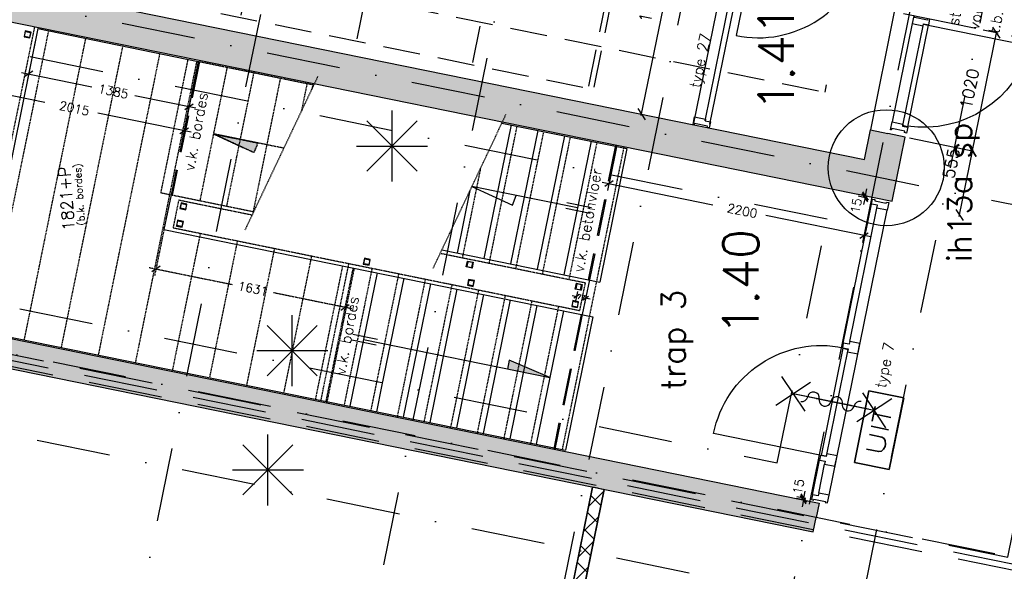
# Model space of a CAD drawing. Extents: x -171140 to 151546, y -8083 to 162438.
# Tile 16 of 96: x 14044 to 22369, y 22596 to 27265. Entities that reach past the tile are written whole.
import ezdxf
from ezdxf.enums import TextEntityAlignment as Align

# ---------------------------------------------------------------- set-up
doc = ezdxf.new("R2010")
doc.units = 0
doc.header["$LTSCALE"] = 50
doc.header["$MEASUREMENT"] = 0
doc.header["$PDMODE"] = 3
doc.header["$PDSIZE"] = 0.001
for name, pattern in [('DASHDOT', [25, 12.5, -6.25, 0, -6.25]), ('DASHED', [0.75, 0.5, -0.25]), ('HIDDEN', [9.375, 6.25, -3.125]), ('HIDDEN2', [0.1875, 0.125, -0.0625]), ('STRAM_0WT$0$DASHDOT', [25, 12.5, -6.25, 0, -6.25])]:
    doc.linetypes.add(name, pattern=pattern)
doc.layers.get('0').update_dxf_attribs({"linetype": 'CONTINUOUS'})
doc.layers.get('DEFPOINTS').update_dxf_attribs({"linetype": 'CONTINUOUS'})
for name, color, linetype in [('00', 7, 'CONTINUOUS'), ('_BALIES', 8, 'CONTINUOUS'), ('_BRANDCOMPART', 6, 'DASHDOT'), ('_DETAILNUMMERS', 4, 'CONTINUOUS'), ('_DETAILNUMMERSTEKST', 4, 'CONTINUOUS'), ('A--A21--_F12--', 7, 'CONTINUOUS'), ('A--A21--_F123-', 9, 'CONTINUOUS'), ('A--A22--_F12--', 7, 'CONTINUOUS'), ('A--A22--_F123-', 9, 'CONTINUOUS'), ('A--A28--_F-2--', 7, 'CONTINUOUS'), ('A--L21--', 3, 'CONTINUOUS'), ('A--L21--_F12--', 7, 'CONTINUOUS'), ('A--L22--', 7, 'CONTINUOUS'), ('A--L22--_F-2--', 7, 'CONTINUOUS'), ('A--L22--_F12--', 7, 'CONTINUOUS'), ('A--L22A3_BINNENWAND', 3, 'CONTINUOUS'), ('A--L24A1_TRAPPEN', 1, 'CONTINUOUS'), ('A--L24A3_TRAPPEN', 3, 'CONTINUOUS'), ('A--L24AC1_TRAPPEN', 1, 'HIDDEN2'), ('A--L28--', 7, 'CONTINUOUS'), ('A--L28--_F-2--', 7, 'CONTINUOUS'), ('A--L32--', 7, 'CONTINUOUS'), ('A--L32--_F-23-', 2, 'CONTINUOUS'), ('A--L32--_F123-', 1, 'CONTINUOUS'), ('A--L32--_F123-DRAAIR', 7, 'CONTINUOUS'), ('A--L63--', 7, 'CONTINUOUS'), ('A--L63--_F123-', 7, 'CONTINUOUS'), ('A--L65--', 7, 'CONTINUOUS'), ('A--L65--_F-23-', 7, 'CONTINUOUS'), ('A--L65--_F123-', 7, 'CONTINUOUS'), ('A--L90--', 7, 'CONTINUOUS'), ('A--M$1A-_F123-', 1, 'CONTINUOUS'), ('A--M1$A-_F123-', 1, 'CONTINUOUS'), ('A--T$1A-25_TEKST', 2, 'CONTINUOUS'), ('A--T$1A-_F123-_R', 4, 'CONTINUOUS'), ('A--T01A-50_TEKST', 4, 'CONTINUOUS'), ('A--T63--_F123-', 1, 'CONTINUOUS'), ('STRAM_0WT$0$A--L$7A-_STRAM', 1, 'STRAM_0WT$0$DASHDOT'), ('STRAM_0WT$0$A--T$7A8-_STRA', 8, 'STRAM_0WT$0$DASHDOT'), ('TEKSTKOZIJNMERK', 2, 'CONTINUOUS'), ('X--LR---_CP', 7, 'CONTINUOUS')]:
    doc.layers.add(name, color=color, linetype=linetype)
doc.styles.add('ALFA-0_25', font='ROMANS')
doc.styles.add('B-01', font='SIMPLEX.SHX', dxfattribs={"width": 0.8, "height": 4.5})
doc.styles.add('HIEMSTRA', font='romans.shx')
doc.dimstyles.new('1OP20', dxfattribs={"dimscale": 20, "dimtxt": 2, "dimasz": 2, "dimexe": 2, "dimexo": 2, "dimgap": 0.09, "dimtad": 0, "dimtoh": 1, "dimdec": 0, "dimzin": 0, "dimtxsty": 'HIEMSTRA', "dimblk": 'OBLIQUE', "dimcen": 0.09, "dimdle": 2, "dimclrd": 1, "dimclre": 1, "dimclrt": 3, "dimazin": 3, "dimtfac": 1, "dimtdec": 0, "dimtmove": 0, "dimatfit": 3, "dimtolj": 1, "dimtzin": 0})
doc.dimstyles.new('BEILEN', dxfattribs={"dimscale": 40, "dimtxt": 2.5, "dimasz": 2, "dimexe": 0.3, "dimexo": 0.3, "dimgap": 2, "dimtad": 1, "dimdec": 0, "dimzin": 0, "dimtxsty": 'HIEMSTRA', "dimblk1": 'OBLIQUE', "dimblk2": 'OBLIQUE', "dimsah": 1, "dimcen": -0.09, "dimdle": 0.3, "dimse1": 1, "dimclrd": 2, "dimclre": 2, "dimclrt": 3, "dimazin": 3, "dimtfac": 1, "dimtdec": 4, "dimtofl": 0, "dimtmove": 0, "dimatfit": 3, "dimtvp": 625, "dimtolj": 1, "dimtzin": 0})
doc.dimstyles.new('STANDARD$0', dxfattribs={"dimscale": 50, "dimtxt": 2.5, "dimasz": 2, "dimexe": 2, "dimexo": 0, "dimgap": 2, "dimtad": 1, "dimdec": 0, "dimzin": 0, "dimtxsty": 'ALFA-0_25', "dimblk1": 'OBLIQUE', "dimblk2": 'OBLIQUE', "dimsah": 1, "dimcen": -3, "dimdle": 2, "dimclrd": 1, "dimclre": 1, "dimclrt": 2, "dimazin": 3, "dimtfac": 0.666667, "dimtofl": 0, "dimtmove": 0, "dimatfit": 3, "dimtvp": 0.833333, "dimtolj": 1, "dimtzin": 0})

# ---------------------------------------------------------------- blocks, each defined once
blk = doc.blocks.new('ARCH_KA2')
at = {"layer": '_BALIES', "color": 8, "linetype": 'HIDDEN'}
for p, q in [((-6, -29.4), (-165.7, -813.3)), ((38.1, -38.4), (-121.6, -822.3)), ((-6, -29.4), (4981.6, -1045.4)), ((1018, -238), (858.3, -1021.9)), ((1997.9, -437.6), (1838.2, -1221.5)), ((2977.7, -637.2), (2818.1, -1421.1)), ((-165.7, -813.3), (4981.6, -1045.4)), ((-165.7, -813.3), (4821.9, -1829.3)), ((3957.6, -836.8), (3797.9, -1620.7)), ((4937.5, -1036.4), (4777.8, -1820.3)), ((4981.6, -1045.4), (4821.9, -1829.3))]:
    blk.add_line(p, q, dxfattribs=at)
blk = doc.blocks.new('Q060089-')
at = {"layer": 'A--L63--_F123-', "color": 1, "linetype": 'CONTINUOUS'}
blk.add_lwpolyline([(0, 0), (0, 300), (620, 300), (620, 0)], close=True, dxfattribs=at)
at = {"layer": 'X--LR---_CP'}
blk.add_point((620, 0), dxfattribs=at)
blk.add_point((620, 0), dxfattribs=at)
blk.add_point((620, 0), dxfattribs=at)
at = {"layer": 'A--T63--_F123-', "style": 'ALFA-0_25', "width": 1.279785}
blk.add_text('UIT', height=150, dxfattribs=at).set_placement((96.2, 73.1), (507.6, 73.1), align=Align.FIT)
at = {"layer": 'A--L63--_F123-', "linetype": 'CONTINUOUS'}
mesh = blk.add_polyface(dxfattribs=at)
corners = [(0, 0), (0, 300), (620, 300), (620, 0)]
mesh.append_faces([[corners[k] for k in face] for face in [(0, 1, 1, 1), (1, 2, 2, 2), (2, 3, 3, 3), (3, 0, 0, 0)]])
mesh.append_faces([[corners[k] for k in face] for face in [(0, 3, 2, 1)]], dxfattribs={"vtx0": -1, "vtx1": -1, "vtx2": -1, "vtx3": -1})
blk = doc.blocks.new('Q0340081')
at = {"layer": 'A--L32--_F123-', "color": 2, "linetype": 'CONTINUOUS'}
blk.add_lwpolyline([(0, 0), (0, -40), (926.12, -40), (923.12, 0), (0, 0)], close=True, dxfattribs=at)
at = {"layer": 'A--L32--_F123-', "color": 1, "linetype": 'CONTINUOUS'}
blk.add_lwpolyline([(0, -40), (0, -970, 0.4142136), (930, -40)], format="xyb", dxfattribs=at)
blk = doc.blocks.new('S060204-')
at = {"layer": 'A--L65--_F-23-', "color": 255}
blk.add_circle((0, 0), 0.0123, dxfattribs=at)
at = {"layer": 'A--L65--_F123-', "color": 1, "linetype": 'CONTINUOUS'}
for points in [[(-1.25, 6.25), (1.25, 3.75)], [(1.25, 6.25), (-1.25, 3.75)], [(0, 0), (0, 5)]]:
    blk.add_lwpolyline(points, dxfattribs=at)
blk = doc.blocks.new('S060205A')
at = {"layer": 'A--L65--_F-23-', "color": 255}
blk.add_circle((0, -0.0123), 0.0123, dxfattribs=at)
at = {"layer": 'A--L65--_F123-', "color": 1, "linetype": 'CONTINUOUS'}
blk.add_lwpolyline([(0, -0.0123), (0, 6.2377)], dxfattribs=at)
for points in [[(-0.5, 5.7377, 0.41), (0, 5.2377)], [(0, 4.2377, 1), (0, 5.2377)], [(0, 4.2377, 1), (0, 3.2377)], [(0, 2.2377, 1), (0, 3.2377)], [(0, 2.2377, 1), (0, 1.2377)], [(0.5, 0.7377, 0.41), (0, 1.2377)]]:
    blk.add_lwpolyline(points, format="xyb", dxfattribs=at)
at = {"layer": 'A--L65--', "xscale": -1}
blk.add_blockref('S060204-', (0, 1.4877), dxfattribs=at)
blk.add_blockref('S060204-', (0, 1.4877), dxfattribs=at)
at = {"layer": 'A--L65--', "rotation": 180}
blk.add_blockref('S060204-', (0, 4.4877), dxfattribs=at)
blk.add_blockref('S060204-', (0, 4.4877), dxfattribs=at)
blk = doc.blocks.new('*U1105')
at = {"layer": 'A--A21--_F123-', "linetype": 'CONTINUOUS'}
blk.add_hatch(color=256, dxfattribs=at).paths.add_polyline_path([(0, 0), (25, 122.5), (7942.4, -1490.3), (7917.4, -1612.8), (7892.5, -1735.3), (-25, -122.5)])
at = {"layer": 'A--A21--_F12--', "color": 8}
for points in [[(0, 0), (25, 122.5), (7917.4, -1612.8), (7942.4, -1490.3)], [(7917.4, -1612.8), (7892.5, -1735.3), (0, 0), (-25, -122.5)]]:
    blk.add_solid(points, dxfattribs=at)
at = {"layer": 'A--L21--_F12--', "color": 3, "linetype": 'CONTINUOUS'}
for points in [[(0, 0), (25, 122.5), (7942.4, -1490.3), (7917.4, -1612.8)], [(0, 0), (-25, -122.5), (7892.5, -1735.3), (7917.4, -1612.8)]]:
    blk.add_lwpolyline(points, dxfattribs=at)
blk = doc.blocks.new('*U1088')
at = {"layer": 'A--A21--_F123-', "linetype": 'CONTINUOUS'}
blk.add_hatch(color=256, dxfattribs=at).paths.add_polyline_path([(0, 0), (25, 122.5), (7942.4, -1490.3), (7917.4, -1612.8), (7892.5, -1735.3), (-25, -122.5)])
at = {"layer": 'A--A21--_F12--', "color": 8}
for points in [[(0, 0), (25, 122.5), (7917.4, -1612.8), (7942.4, -1490.3)], [(7917.4, -1612.8), (7892.5, -1735.3), (0, 0), (-25, -122.5)]]:
    blk.add_solid(points, dxfattribs=at)
at = {"layer": 'A--L21--_F12--', "color": 3, "linetype": 'CONTINUOUS'}
for points in [[(0, 0), (25, 122.5), (7942.4, -1490.3), (7917.4, -1612.8)], [(0, 0), (-25, -122.5), (7892.5, -1735.3), (7917.4, -1612.8)]]:
    blk.add_lwpolyline(points, dxfattribs=at)
blk = doc.blocks.new('STRAM_0WT')
at = {"layer": 'STRAM_0WT$0$A--L$7A-_STRAM'}
for p, q in [((-38410.733, 89013.047), (-64231.371, -37744.184)), ((-44567.212, 68559.429), (-66142.131, -37354.959)), ((-45395.005, -8133.713), (-65209.382, -4097.495)), ((-45978.842, -10999.853), (-65793.219, -6963.635)), ((-46113.574, -11661.27), (-65845.637, -7641.82))]:
    blk.add_line(p, q, dxfattribs=at)
at = {"layer": 'STRAM_0WT$0$A--T$7A8-_STRA', "color": 8}
for p, q in [((-52143.28, 13957.807), (-62448.73, -36633.131)), ((-50281.514, 13578.563), (-60661.803, -37379.774)), ((-51334.938, 5401.176), (-60073.364, -37497.015)), ((-41238.067, -7551.737), (-64929.938, -2725.667))]:
    blk.add_line(p, q, dxfattribs=at)
blk = doc.blocks.new('_OBLIQUE')
at = {"color": 0, "linetype": 'BYBLOCK'}
blk.add_line((-0.5, -0.5), (0.5, 0.5), dxfattribs=at)
blk = doc.blocks.new('*D134')
at = {"layer": 'A--M$1A-_F123-', "color": 2, "linetype": 'CONTINUOUS'}
for p, q in [((21567.1, 26264), (22112.7, 26152.8)), ((21987.8, 25599.6), (22103.3, 26167))]:
    blk.add_line(p, q, dxfattribs=at)
at = {"layer": 'DEFPOINTS', "color": 0, "linetype": 'CONTINUOUS'}
for p in [(21555.4, 26266.4), (22100.9, 26155.2), (21444.6, 25722.5)]:
    blk.add_point(p, dxfattribs=at)
at = {"layer": 'A--M$1A-_F123-', "color": 2, "linetype": 'CONTINUOUS', "xscale": 80, "yscale": 80, "zscale": 80}
for p, rotation in [((22100.9, 26155.2), 78.48629033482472), ((21990.2, 25611.4), 258.4862903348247)]:
    blk.add_blockref('_OBLIQUE', p, dxfattribs=dict(at, rotation=rotation))
at = {"layer": 'A--M$1A-_F123-', "color": 3, "linetype": 'CONTINUOUS', "insert": (21919.3, 26049.1), "char_height": 100, "attachment_point": 5, "rotation": 78.48629, "style": 'HIEMSTRA'}
blk.add_mtext('\\A1;555', dxfattribs=at)
blk = doc.blocks.new('*D135')
at = {"layer": 'A--M$1A-_F123-', "color": 2, "linetype": 'CONTINUOUS'}
for p, q in [((22098.6, 26143.5), (22306.9, 27166.4)), ((22191.5, 27177.7), (22316.3, 27152.3))]:
    blk.add_line(p, q, dxfattribs=at)
at = {"layer": 'DEFPOINTS', "color": 0, "linetype": 'CONTINUOUS'}
for p in [(22179.7, 27180.1), (22304.5, 27154.7), (21976.1, 26180.6)]:
    blk.add_point(p, dxfattribs=at)
at = {"layer": 'A--M$1A-_F123-', "color": 2, "linetype": 'CONTINUOUS', "xscale": 80, "yscale": 80, "zscale": 80}
for p, rotation in [((22304.5, 27154.7), 78.48629033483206), ((22100.9, 26155.2), 258.4862903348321)]:
    blk.add_blockref('_OBLIQUE', p, dxfattribs=dict(at, rotation=rotation))
at = {"layer": 'A--M$1A-_F123-', "color": 3, "linetype": 'CONTINUOUS', "insert": (22075.4, 26680.9), "char_height": 100, "attachment_point": 5, "rotation": 78.48629, "style": 'HIEMSTRA'}
blk.add_mtext('\\A1;1020', dxfattribs=at)
blk = doc.blocks.new('*D137')
at = {"layer": 'A--M$1A-_F123-', "color": 2, "linetype": 'CONTINUOUS'}
for p, q in [((19299.5, 26453.4), (19678.6, 28314.2)), ((20100, 28216.1), (19664.4, 28304.8))]:
    blk.add_line(p, q, dxfattribs=at)
at = {"layer": 'DEFPOINTS', "color": 0, "linetype": 'CONTINUOUS'}
for p in [(19676.2, 28302.4), (20111.7, 28213.7), (19737.5, 26376.4)]:
    blk.add_point(p, dxfattribs=at)
at = {"layer": 'A--M$1A-_F123-', "color": 2, "linetype": 'CONTINUOUS', "xscale": 80, "yscale": 80, "zscale": 80}
for p, rotation in [((19676.2, 28302.4), 78.486290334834), ((19301.9, 26465.1), 258.486290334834)]:
    blk.add_blockref('_OBLIQUE', p, dxfattribs=dict(at, rotation=rotation))
at = {"layer": 'A--M$1A-_F123-', "color": 3, "linetype": 'CONTINUOUS', "insert": (19361.7, 27409.7), "char_height": 100, "attachment_point": 5, "rotation": 78.48629, "style": 'HIEMSTRA'}
blk.add_mtext('\\A1;1875', dxfattribs=at)
blk = doc.blocks.new('*U1027')
at = {"layer": 'A--A22--_F123-', "linetype": 'CONTINUOUS'}
blk.add_hatch(color=256, dxfattribs=at).paths.add_polyline_path([(0, 0), (-176.9, -117), (7833.6, -1748.8), (7716.5, -1571.9), (7599.5, -1394.9), (176.9, 117)])
at = {"layer": 'A--A22--_F12--', "color": 8}
for points in [[(7716.5, -1571.9), (7599.5, -1394.9), (0, 0), (176.9, 117)], [(0, 0), (-176.9, -117), (7716.5, -1571.9), (7833.6, -1748.8)]]:
    blk.add_solid(points, dxfattribs=at)
at = {"layer": 'A--L22--_F12--', "color": 3, "linetype": 'CONTINUOUS'}
for points in [[(176.9, 117), (176.9, 117), (7599.5, -1394.9), (7599.5, -1394.9)], [(-176.9, -117), (-176.9, -117), (7833.6, -1748.8), (7833.6, -1748.8)]]:
    blk.add_lwpolyline(points, dxfattribs=at)
blk = doc.blocks.new('*U1026')
at = {"layer": 'A--A22--_F123-', "linetype": 'CONTINUOUS'}
blk.add_hatch(color=256, dxfattribs=at).paths.add_polyline_path([(0, 0), (117, -176.9), (227.8, 366.9), (80.8, 396.9), (-66.1, 426.8), (-117, 176.9)])
at = {"layer": 'A--A22--_F12--', "color": 8}
for points in [[(80.8, 396.9), (-66.1, 426.8), (0, 0), (-117, 176.9)], [(0, 0), (117, -176.9), (80.8, 396.9), (227.8, 366.9)]]:
    blk.add_solid(points, dxfattribs=at)
at = {"layer": 'A--L22--_F12--', "color": 3, "linetype": 'CONTINUOUS'}
for points in [[(-117, 176.9), (-117, 176.9), (-66.1, 426.8), (80.8, 396.9)], [(117, -176.9), (117, -176.9), (227.8, 366.9), (80.8, 396.9)]]:
    blk.add_lwpolyline(points, dxfattribs=at)
blk = doc.blocks.new('DR_930TYPE7')
at = {"layer": 'A--L32--_F-23-', "color": 2, "linetype": 'CONTINUOUS'}
for points in [[(67, 0), (67, 89), (42, 89), (42, 139), (0, 139), (0, 119.5), (9, 119.5), (9, 19.5), (0, 19.5), (0, 0)], [(317, 0), (407, 0), (407, 89), (382, 89), (382, 139), (342, 139), (342, 89), (317, 89)], [(1287, 0), (1377, 0), (1377, 89), (1352, 89), (1352, 139), (1312, 139), (1312, 89), (1287, 89)], [(2528, 0), (2528, 89), (2553, 89), (2553, 139), (2595, 139), (2595, 119.5), (2586, 119.5), (2586, 19.5), (2595, 19.5), (2595, 0)]]:
    blk.add_lwpolyline(points, close=True, dxfattribs=at)
at = {"layer": 'A--L32--_F123-', "color": 1}
for p, q in [((42, 139), (342, 139)), ((67, 89), (317, 89)), ((1352, 139), (2553, 139)), ((1377, 89), (2528, 89)), ((67, 0), (2528, 0))]:
    blk.add_line(p, q, dxfattribs=at)
at = {"layer": 'A--L32--', "linetype": 'CONTINUOUS', "xscale": -1, "rotation": 180}
blk.add_blockref('Q0340081', (383.9, 91), dxfattribs=at)
blk = doc.blocks.new('DR_880_TYPE1')
at = {"layer": 'A--L32--_F123-', "color": 1}
blk.add_line((67, 0), (917, 0), dxfattribs=at)
at = {"layer": 'A--L32--_F123-'}
for points in [[(0, 9), (0, 0), (67, 0), (67, 93.8), (50, 93.8), (50, 139), (0, 139), (0, 121), (12, 121), (12, 9), (0, 9)], [(52, 95.6), (52, 135.6), (932, 135.6), (929, 95.6), (52, 95.6)], [(984, 9), (984, 0), (917, 0), (917, 93.8), (934, 93.8), (934, 139), (984, 139), (984, 121), (972, 121), (972, 9), (984, 9)]]:
    blk.add_lwpolyline(points, close=True, dxfattribs=at)
at = {"layer": 'A--L32--_F123-DRAAIR', "color": 1}
blk.add_lwpolyline([(52, 135.6), (52, 1015.6, -0.381848), (924.9, 135.8)], format="xyb", dxfattribs=at)
at = {"layer": 'X--LR---_CP', "color": 1}
for p in [(12, 121), (12, 9)]:
    blk.add_point(p, dxfattribs=at)
at = {"layer": 'X--LR---_CP', "color": 2}
for p in [(972, 121), (972, 9)]:
    blk.add_point(p, dxfattribs=at)
at = {"layer": 'X--LR---_CP'}
blk.add_point((0, 0), dxfattribs=at)
blk = doc.blocks.new('*D506')
at = {"layer": 'A--M1$A-_F123-', "color": 1}
for p, q in [((21194.6, 25773.4), (21206.5, 25832.2)), ((21208.1, 25755.4), (21132.9, 25770.5)), ((21211, 25770.1), (21135.8, 25785.2)), ((21191.7, 25758.7), (21179.9, 25699.9))]:
    blk.add_line(p, q, dxfattribs=at)
at = {"layer": 'DEFPOINTS', "color": 0}
for p in [(21191.7, 25758.7), (21208.1, 25755.4), (21211, 25770.1)]:
    blk.add_point(p, dxfattribs=at)
at = {"layer": 'A--M1$A-_F123-', "color": 1, "xscale": 60, "yscale": 60, "zscale": 60}
for p, rotation in [((21191.7, 25758.7), 78.64975779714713), ((21194.6, 25773.4), 258.6497577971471)]:
    blk.add_blockref('_OBLIQUE', p, dxfattribs=dict(at, rotation=rotation))
at = {"layer": 'A--M1$A-_F123-', "color": 2, "insert": (21116.5, 25690.1), "char_height": 75, "attachment_point": 5, "rotation": 78.64976, "style": 'ALFA-0_25'}
blk.add_mtext('\\A1;15', dxfattribs=at)
blk = doc.blocks.new('*D510')
at = {"layer": 'A--M1$A-_F123-', "color": 1}
for p, q in [((20673.7, 23216.1), (20685.5, 23274.9)), ((20687.2, 23198.1), (20611.9, 23213.2)), ((20690.1, 23212.8), (20614.9, 23227.9)), ((20670.8, 23201.4), (20659, 23142.6))]:
    blk.add_line(p, q, dxfattribs=at)
at = {"layer": 'DEFPOINTS', "color": 0}
for p in [(20670.8, 23201.4), (20687.2, 23198.1), (20690.1, 23212.8)]:
    blk.add_point(p, dxfattribs=at)
at = {"layer": 'A--M1$A-_F123-', "color": 1, "xscale": 60, "yscale": 60, "zscale": 60}
for p, rotation in [((20670.8, 23201.4), 78.64975779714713), ((20673.7, 23216.1), 258.6497577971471)]:
    blk.add_blockref('_OBLIQUE', p, dxfattribs=dict(at, rotation=rotation))
at = {"layer": 'A--M1$A-_F123-', "color": 2, "insert": (20629.6, 23313), "char_height": 75, "attachment_point": 5, "rotation": 78.64976, "style": 'ALFA-0_25'}
blk.add_mtext('\\A1;15', dxfattribs=at)
blk = doc.blocks.new('DETAILNR')
at = {"layer": '_DETAILNUMMERS'}
blk.add_circle((32.9, -23.2), 490.7, dxfattribs=at)
at = {"layer": 'X--LR---_CP'}
blk.add_point((0, 0), dxfattribs=at)
at = {"layer": '_DETAILNUMMERSTEKST', "style": 'ALFA-0_25'}
blk.add_attdef('DETAILNR', text='', height=200, rotation=90, dxfattribs=at).set_placement((-618.4, 223.8), align=Align.RIGHT)
blk = doc.blocks.new('Q021805-')
at = {"layer": 'A--A28--_F-2--'}
for points in [[(21, 21.1), (21, -20.9), (-21, -20.9), (-25, -24.9), (25, -24.9), (25, 25.1)], [(21, 21.1), (25, 25.1), (-25, 25.1), (-25, -24.9), (-21, -20.9), (-21, 21.1)]]:
    blk.add_hatch(color=3, dxfattribs=at).paths.add_polyline_path(points)
at = {"layer": 'A--L28--_F-2--', "color": 3, "linetype": 'CONTINUOUS'}
for points in [[(21, 21.1), (21, -20.9), (-21, -20.9), (-25, -24.9), (25, -24.9), (25, 25.1), (21, 21.1)], [(21, 21.1), (25, 25.1), (-25, 25.1), (-25, -24.9), (-21, -20.9), (-21, 21.1), (21, 21.1)]]:
    blk.add_lwpolyline(points, dxfattribs=at)
at = {"layer": 'X--LR---_CP', "color": 4, "linetype": 'CONTINUOUS'}
for p in [(-25, 0.1), (0, 0), (25, 0.1)]:
    blk.add_point(p, dxfattribs=at)
blk = doc.blocks.new('*D546')
at = {"layer": 'A--M1$A-_F123-', "color": 1}
for p, q in [((13579.1, 27314.5), (13447.7, 26669.5)), ((15553.6, 26912.3), (15422.2, 26267.3)), ((13400.9, 26740.2), (14255.7, 26566.1)), ((15493, 26314.1), (14705.7, 26474.4))]:
    blk.add_line(p, q, dxfattribs=at)
at = {"layer": 'DEFPOINTS', "color": 0}
for p in [(13579.1, 27314.5), (15553.6, 26912.3), (13459.7, 26728.3)]:
    blk.add_point(p, dxfattribs=at)
at = {"layer": 'A--M1$A-_F123-', "color": 1, "xscale": 60, "yscale": 60, "zscale": 60}
for p, rotation in [((13459.7, 26728.3), 168.486290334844), ((15434.2, 26326), 348.4862903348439)]:
    blk.add_blockref('_OBLIQUE', p, dxfattribs=dict(at, rotation=rotation))
at = {"layer": 'A--M1$A-_F123-', "color": 2, "insert": (14480.7, 26520.3), "char_height": 75, "attachment_point": 5, "rotation": 348.48629, "style": 'ALFA-0_25'}
blk.add_mtext('\\A1; 2015', dxfattribs=at)
blk = doc.blocks.new('*D547')
at = {"layer": 'A--M1$A-_F123-', "color": 1}
for p, q in [((14196.1, 27188.8), (14105.9, 26745.8)), ((15553.6, 26912.3), (15463.4, 26469.3)), ((14059.1, 26816.6), (14652.4, 26695.7)), ((15534.2, 26516.1), (15018.5, 26621.2))]:
    blk.add_line(p, q, dxfattribs=at)
at = {"layer": 'DEFPOINTS', "color": 0}
for p in [(14196.1, 27188.8), (15553.6, 26912.3), (15475.4, 26528.1)]:
    blk.add_point(p, dxfattribs=at)
at = {"layer": 'A--M1$A-_F123-', "color": 1, "xscale": 60, "yscale": 60, "zscale": 60}
for p, rotation in [((14117.9, 26804.6), 168.486290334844), ((15475.4, 26528.1), 348.4862903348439)]:
    blk.add_blockref('_OBLIQUE', p, dxfattribs=dict(at, rotation=rotation))
at = {"layer": 'A--M1$A-_F123-', "color": 2, "insert": (14835.4, 26658.5), "char_height": 75, "attachment_point": 5, "rotation": 348.48629, "style": 'ALFA-0_25'}
blk.add_mtext('\\A1;1385', dxfattribs=at)
blk = doc.blocks.new('*D548')
at = {"layer": 'A--M$1A-_F123-', "color": 1}
for p, q in [((18714.9, 24931.8), (18758.2, 24922.9)), ((18743.5, 24872), (18762, 24963)), ((18868.5, 24900.5), (18825.2, 24909.3)), ((18822.7, 24876.3), (18821.3, 24869.3))]:
    blk.add_line(p, q, dxfattribs=at)
at = {"layer": 'DEFPOINTS', "color": 0}
for p in [(18829.3, 24908.5), (18830.7, 24915.5), (18735.5, 24832.8)]:
    blk.add_point(p, dxfattribs=at)
at = {"layer": 'A--M$1A-_F123-', "color": 1, "xscale": 40, "yscale": 40, "zscale": 40}
for p, rotation in [((18754.1, 24923.8), 168.486290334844), ((18829.3, 24908.5), 348.4862903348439)]:
    blk.add_blockref('_OBLIQUE', p, dxfattribs=dict(at, rotation=rotation))
at = {"layer": 'A--M$1A-_F123-', "color": 3, "insert": (18791.7, 24916.1), "char_height": 40, "attachment_point": 5, "rotation": 348.48629, "style": 'HIEMSTRA'}
blk.add_mtext('\\A1;77', dxfattribs=at)
blk = doc.blocks.new('*D549')
at = {"layer": 'A--M1$A-_F123-', "color": 1}
for p, q in [((19092.7, 26201.6), (19014.6, 25818.4)), ((18967.8, 25889.2), (19903.7, 25698.6)), ((21248.6, 25762.4), (21170.6, 25379.3)), ((21241.3, 25426.1), (20353.7, 25606.9))]:
    blk.add_line(p, q, dxfattribs=at)
at = {"layer": 'DEFPOINTS', "color": 0}
for p in [(19092.7, 26201.6), (21248.6, 25762.4), (21182.5, 25438.1)]:
    blk.add_point(p, dxfattribs=at)
at = {"layer": 'A--M1$A-_F123-', "color": 1, "xscale": 60, "yscale": 60, "zscale": 60}
for p, rotation in [((19026.6, 25877.2), 168.486290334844), ((21182.5, 25438.1), 348.4862903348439)]:
    blk.add_blockref('_OBLIQUE', p, dxfattribs=dict(at, rotation=rotation))
at = {"layer": 'A--M1$A-_F123-', "color": 2, "insert": (20128.7, 25652.7), "char_height": 75, "attachment_point": 5, "rotation": 348.48629, "style": 'ALFA-0_25'}
blk.add_mtext('\\A1; 2200', dxfattribs=at)
blk = doc.blocks.new('*D550')
at = {"layer": 'A--L24AC1_TRAPPEN', "color": 1}
for p, q in [((15263.7, 25489), (15183.8, 25096.7)), ((15137, 25167.4), (15843.7, 25023.5)), ((16861.7, 25163.5), (16781.8, 24771.1)), ((16852.6, 24818), (16188.8, 24953.2))]:
    blk.add_line(p, q, dxfattribs=at)
at = {"layer": 'DEFPOINTS', "color": 0}
for p in [(15263.7, 25489), (16861.7, 25163.5), (16793.8, 24829.9)]:
    blk.add_point(p, dxfattribs=at)
at = {"layer": 'A--L24AC1_TRAPPEN', "color": 1, "xscale": 60, "yscale": 60, "zscale": 60}
for p, rotation in [((15195.8, 25155.4), 168.486290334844), ((16793.8, 24829.9), 348.4862903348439)]:
    blk.add_blockref('_OBLIQUE', p, dxfattribs=dict(at, rotation=rotation))
at = {"layer": 'A--L24AC1_TRAPPEN', "color": 2, "insert": (16016.2, 24988.3), "char_height": 75, "attachment_point": 5, "rotation": 348.48629, "style": 'ALFA-0_25'}
blk.add_mtext('\\A1;1631', dxfattribs=at)
blk = doc.blocks.new('FIJN_SCHUURWERK')
at = {"layer": '00', "color": 4}
for p, q in [((-0.000025, 300), (-0.000025, -300)), ((-212.132075, 212.132), (212.132025, -212.132)), ((-212.131875, -212.132), (212.132025, 212.13215)), ((-299.999975, 0), (299.999975, 0))]:
    blk.add_line(p, q, dxfattribs=at)
blk = doc.blocks.new('*U878')
at = {"layer": 'A--A22--_F123-', "linetype": 'CONTINUOUS'}
h = blk.add_hatch(dxfattribs=at)
h.set_pattern_fill('ALFAKRS', color=256, scale=120, style=0)
h.set_pattern_definition([(45, (-18935.47, -23299.59), (-84.8528, 84.8528), []), (135, (-18935.47, -23299.59), (-84.8528, -84.8528), [])])
h.paths.add_polyline_path([(0, 0), (49, -10), (-748.4, -3924.7), (-797.4, -3914.7), (-846.4, -3904.7), (-49, 10)])
at = {"layer": 'A--L22--_F-2--', "color": 2, "linetype": 'CONTINUOUS'}
for points in [[(0, 0), (-49, 10), (-846.4, -3904.7), (-797.4, -3914.7)], [(0, 0), (49, -10), (-748.4, -3924.7), (-797.4, -3914.7)]]:
    blk.add_lwpolyline(points, dxfattribs=at)

msp = doc.modelspace()

# ---------------------------------------------------------------- hatches: boundary and pattern name
at = {"layer": 'A--L24A1_TRAPPEN'}
h = msp.add_hatch(color=256, dxfattribs=at)
h.paths.add_polyline_path([(18253.3, 24292), (18264.7, 24347.8), (18182.1, 24382.9), (18167.7, 24309.4)])
h.paths.add_polyline_path([(18301.8, 24282.1), (18311.2, 24328), (18264.7, 24347.8), (18253.3, 24292)])
h.paths.add_polyline_path([(18478.7, 24246.1), (18480.7, 24255.9), (18311.2, 24328), (18301.8, 24282.1)])
h.paths.add_polyline_path([(18527.2, 24236.2), (18527.2, 24236.2), (18480.7, 24255.9), (18478.7, 24246.1)])
at = {"layer": 'A--L24AC1_TRAPPEN'}
msp.add_hatch(color=256, dxfattribs=at).paths.add_polyline_path([(16057.4, 26221.6), (16024.8, 26140.3), (15681.9, 26298.1)])

# ---------------------------------------------------------------- linework, layer by layer
at = {"layer": '_BRANDCOMPART', "linetype": 'HIDDEN', "ltscale": 5}
msp.add_lwpolyline([(15978.4, 46842.5), (24606.2, 45085), (20851.3, 26651.6)], dxfattribs=at)
at = {"layer": '_BRANDCOMPART', "linetype": 'HIDDEN'}
msp.add_lwpolyline([(12223.5, 28409.1), (20851.3, 26651.6)], dxfattribs=at)
at = {"layer": '_BRANDCOMPART'}
msp.add_lwpolyline([(11593.8, 25317.6), (20449.8, 23513.6), (20870.1, 25576.8), (12014, 27380.8)], dxfattribs=at)
at = {"layer": '_DETAILNUMMERS', "color": 6, "linetype": 'DASHED', "ltscale": 25}
for points in [[(4701.8, 22779.7), (5365, 26187.1), (22399.3, 22717.2), (25562.3, 38172), (33002, 38171.7), (33002, 39806.3), (38123.1, 39806.3), (38123.1, 56531.9), (39427, 56531.9)], [(4750.9, 22770.1), (5404.4, 26128), (22438.3, 22658.2), (25603.1, 38122), (33052, 38121.7), (33052, 39756.3), (38173.1, 39756.3), (38173.1, 39756.3), (38173.1, 56481.9), (39427, 56481.9)], [(4799.9, 22760.6), (5443.9, 26069), (22477.4, 22599.2), (25644, 38071.9), (33102, 38071.7), (33102, 39706.3), (38223.1, 39706.3), (38223.1, 56431.9), (39427, 56431.9)]]:
    msp.add_lwpolyline(points, dxfattribs=at)
at = {"layer": 'A--L22--_F-2--', "color": 2, "linetype": 'CONTINUOUS'}
for p, q in [((18089, 19394.8), (18886.5, 23309.6)), ((18187, 19374.9), (18984.5, 23289.6))]:
    msp.add_line(p, q, dxfattribs=at).dxf.unprotected_set("ltscale", 0)
at = {"layer": 'A--L22A3_BINNENWAND', "linetype": 'CONTINUOUS'}
msp.add_line((21438.5, 27331.1), (21236.9, 26331.2), dxfattribs=at)
at = {"layer": 'A--L24A1_TRAPPEN'}
for points in [[(18759.8, 25671.1), (17867.4, 25852.9), (18210.2, 25695.2), (18242.9, 25776.4)], [(18868.4, 25623.5), (18661.1, 25665.7)], [(18878.4, 25672.5), (18671.1, 25714.7)], [(17068.8, 24558.8), (16861.4, 24601)], [(17058.8, 24509.8), (16851.5, 24552)], [(16950.2, 24557.4), (18527.2, 24236.2), (18527.2, 24236.2), (18182.1, 24382.9), (18167.1, 24306.7)]]:
    msp.add_lwpolyline(points, dxfattribs=at)
at = {"layer": 'A--L24A3_TRAPPEN'}
for p, q in [((14196.1, 27188.8), (13676.2, 24636.3)), ((14196.1, 27188.8), (15553.6, 26912.3)), ((18198.7, 26373.5), (17968.7, 25244.2)), ((18121.2, 26389.3), (19178.9, 26173.8)), ((18424.1, 26327.6), (18194.1, 25198.3)), ((18649.5, 26281.7), (18419.4, 25152.4)), ((18874.9, 26235.8), (18644.8, 25106.5)), ((19178.9, 26173.8), (18948.8, 25044.5)), ((17850.8, 25818), (17743.3, 25290.1)), ((15323.6, 25783), (15263.7, 25489)), ((15263.7, 25489), (18889, 24750.6)), ((17613.5, 25316.5), (18948.8, 25044.5)), ((17065.2, 25122.1), (16835.2, 23992.8)), ((17290.6, 25076.2), (17103.8, 24159.5)), ((18860.6, 25062.5), (18800.8, 24768.5)), ((17515.9, 25030.3), (17285.9, 23900.9)), ((17740.7, 24984.5), (17510.7, 23855.2)), ((17966.1, 24938.6), (17736, 23809.3)), ((18191.5, 24892.7), (17961.4, 23763.3)), ((18416.8, 24846.7), (18186.8, 23717.4)), ((18642.2, 24800.8), (18412.2, 23671.5)), ((18889, 24750.6), (18658.9, 23621.3)), ((13676.2, 24636.3), (18658.9, 23621.3)), ((17103.8, 24159.5), (17060.5, 23946.9))]:
    msp.add_line(p, q, dxfattribs=at)
at = {"layer": 'A--L24A3_TRAPPEN', "linetype": 'HIDDEN'}
for p, q in [((15553.6, 26912.3), (15323.6, 25783)), ((15563.4, 26910.3), (15333.4, 25781)), ((19082.9, 26203.6), (18850.9, 25064.5)), ((19092.7, 26201.6), (18860.6, 25062.5)), ((18791, 24770.5), (18558.9, 23631.4)), ((18800.8, 24768.5), (18568.7, 23629.4))]:
    msp.add_line(p, q, dxfattribs=at)
at = {"layer": 'A--L24AC1_TRAPPEN'}
for p, q in [((14168.7, 27204.6), (13644.8, 24632.4)), ((14286.6, 27170.4), (13766.6, 24617.8)), ((14600.1, 27106.5), (14080.2, 24554)), ((14913.7, 27042.7), (14393.7, 24490.1)), ((15227.3, 26978.8), (14707.3, 24426.2)), ((15540.8, 26914.9), (15020.9, 24362.3)), ((15465.5, 26930.3), (15235.4, 25801)), ((15553.6, 26912.3), (16531.7, 26713.1)), ((15797, 26862.7), (15566.9, 25733.4)), ((16022.3, 26816.8), (15792.3, 25687.5)), ((15950.8, 25485.6), (16565.7, 26784.8)), ((16247.7, 26770.9), (16017.7, 25641.6)), ((16473.1, 26725), (16424.5, 26486.5)), ((16521.6, 26715.1), (16513.2, 26674)), ((17540.3, 25161.8), (18155.2, 26461.1)), ((18247.3, 26363.6), (18011.3, 25204.9)), ((18472.7, 26317.7), (18236.7, 25159)), ((18698.1, 26271.8), (18462.1, 25113.1)), ((19152.6, 26189.4), (18628.6, 23617.2)), ((18923.5, 26225.9), (18687.4, 25067.2)), ((17939.7, 26005.8), (17785.9, 25250.8)), ((15235.4, 25801), (16024, 25640.3)), ((15388, 25739.3), (15340.1, 25504.1)), ((15388, 25739.3), (16010.8, 25612.4)), ((15340.1, 25504.1), (18777.4, 24803.9)), ((15570.5, 25457.2), (15334.4, 24298.5)), ((15884, 25393.3), (15648, 24234.6)), ((16197.6, 25329.4), (15961.5, 24170.7)), ((16511.1, 25265.6), (16275.1, 24106.8)), ((17607.5, 25287.1), (18825.3, 25039.1)), ((16773.5, 25181.5), (16543.5, 24052.2)), ((16824.7, 25201.7), (16588.7, 24043)), ((16861.7, 25163.5), (16629.7, 24024.4)), ((16871.5, 25161.5), (16639.5, 24022.4)), ((17022.7, 25161.4), (16784.6, 23992.8)), ((17248, 25115.4), (17010, 23946.9)), ((17472.8, 25069.7), (17426.1, 24840.5)), ((17698.2, 25023.7), (17460.2, 23855.2)), ((17923.6, 24977.8), (17685.5, 23809.3)), ((18825.3, 25039.1), (18777.4, 24803.9)), ((18148.9, 24931.9), (17910.9, 23763.4)), ((17426.1, 24840.5), (17234.8, 23901.2)), ((18374.3, 24886), (18136.3, 23717.5)), ((18599.7, 24840.1), (18361.7, 23671.6))]:
    msp.add_line(p, q, dxfattribs=at)
msp.add_lwpolyline([(16057.4, 26221.6), (16024.8, 26140.3), (15681.9, 26298.1)], close=True, dxfattribs=at)
msp.add_lwpolyline([(16277.9, 26176.7), (15682, 26298.1), (16024.8, 26140.3), (16057.4, 26221.6)], dxfattribs=at)
at = {"layer": 'A--L32--_F123-', "color": 1}
for p, q in [((20111.7, 28213.7), (19740, 26388.8, 0)), ((19839.7, 26408.7), (20162.5, 27993.1)), ((19879.9, 26379.2, 0), (20209.8, 27998.8))]:
    msp.add_line(p, q, dxfattribs=at)
at = {"layer": 'A--L32--_F123-'}
msp.add_lwpolyline([(19746.3, 26374.6), (19737.5, 26376.4), (19750.9, 26442.1), (19842.7, 26423.4), (19839.7, 26408.7), (19884.1, 26399.6), (19873.7, 26348.7), (19856.1, 26352.3), (19858.5, 26364), (19748.7, 26386.4), (19746.3, 26374.6)], close=True, dxfattribs=at)

# ---------------------------------------------------------------- block references
at = {"layer": '00'}
msp.add_blockref('ARCH_KA2', (14071.6, 28505.2), dxfattribs=at)
ref = msp.add_blockref('DETAILNR', (21347.7, 25979.3), dxfattribs=dict(at, rotation=90))
ref.add_attrib('DETAILNR', 'ih13a sp', dxfattribs={"layer": '_DETAILNUMMERSTEKST', "height": 200, "rotation": 90, "style": 'ALFA-0_25'}).set_placement((22092.6, 26394.2), align=Align.RIGHT)
at = {"layer": 'A--L21--'}
for name in ['*U1105', '*U1088']:
    msp.add_blockref(name, (12860.7, 24664.6), dxfattribs=at)
at = {"layer": 'A--L22--', "linetype": 'CONTINUOUS'}
for name, p in [('*U1027', (13586.5, 27476.3)), ('*U1026', (21303, 25904.4)), ('*U878', (18935.5, 23299.6))]:
    msp.add_blockref(name, p, dxfattribs=at)
at = {"layer": 'A--L24AC1_TRAPPEN'}
msp.add_blockref('STRAM_0WT', (75617, 32246.9), dxfattribs=at)
at = {"layer": 'A--L28--', "rotation": 348.4862903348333}
for p in [(14109.7, 27140.1), (15428.3, 25685.1), (15398.4, 25538.1), (16978.5, 25216.2), (17859.5, 25036.8), (18740.5, 24857.3)]:
    msp.add_blockref('Q021805-', p, dxfattribs=at)
at = {"layer": 'A--L28--', "xscale": -1, "rotation": 168.4862903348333}
for p in [(17849.2, 25192.1), (18770.5, 25004.4)]:
    msp.add_blockref('Q021805-', p, dxfattribs=at)
at = {"layer": 'A--L32--', "rotation": 258.4862903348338}
msp.add_blockref('DR_880_TYPE1', (21603.6, 27297.5), dxfattribs=at)
at = {"layer": 'A--L32--_F123-', "color": 1}
for name, p, rotation in [('Q0340081', (20294.9, 28080.7), 348.4862903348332), ('DR_930TYPE7', (20874.2, 23175.1), 78.48629033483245)]:
    msp.add_blockref(name, p, dxfattribs=dict(at, rotation=rotation))
at = {"layer": 'A--L63--', "linetype": 'CONTINUOUS', "rotation": 78.48629033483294}
msp.add_blockref('Q060089-', (21395.4, 23457.4), dxfattribs=at)
at = {"layer": 'A--L65--', "xscale": 100, "yscale": 100, "zscale": 2, "rotation": 78.48628999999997}
msp.add_blockref('S060205A', (21219.9, 23969.1), dxfattribs=at)
at = {"layer": 'A--L90--', "rotation": 90}
for p in [(17191.9, 26195.4), (16347.8, 24463.7), (16142.2, 23454.3)]:
    msp.add_blockref('FIJN_SCHUURWERK', p, dxfattribs=at)

# ---------------------------------------------------------------- texts
at = {"layer": 'A--T$1A-25_TEKST', "color": 3, "style": 'B-01'}
msp.add_text('trap 3', height=200, rotation=90, dxfattribs=at).set_placement((19671.7, 24129.2))
at = {"layer": 'A--T$1A-_F123-_R', "style": 'ALFA-0_25'}
for s, p in [('1.41', (20590.3, 26489.9)), ('1.40', (20290.8, 24594.7))]:
    msp.add_text(s, height=300, rotation=90, dxfattribs=at).set_placement(p)
at = {"layer": 'A--T01A-50_TEKST', "style": 'HIEMSTRA'}
for s, height, p in [('(b.k. bordes)', 60, (14595.9, 25523.9)), ('1821+P', 100, (14507.5, 25483.9))]:
    msp.add_text(s, height=height, rotation=94.00382, dxfattribs=at).set_placement(p)
at = {"layer": 'TEKSTKOZIJNMERK', "style": 'B-01'}
for s, rotation, p in [('voorzien van slot+sleutel+schakelaar', 78.40867, (22150.6, 27174.9, 0)), ('t.b.v. installaties', 78.40867, (22322.2, 27140, 0)), ('stalen deur', 78.40867, (21979, 27209.9, 0)), ('type 27', 78.40867, (19794.5, 26681.2, 0)), ('v.k. bordes', 79.82861, (15517.3, 25979.5, 0)), ('v.k. betonvloer', 79.82861, (18810.2, 25122, 0)), ('v.k. bordes', 79.82861, (16794.8, 24253.1, 0)), ('type 7 ', 78.40867, (21363.6, 24140.8))]:
    msp.add_text(s, height=90, rotation=rotation, dxfattribs=at).set_placement(p)

# ---------------------------------------------------------------- dimensions: what is measured, and where the dimension line sits
at = {"layer": 'A--L24AC1_TRAPPEN'}
dim = msp.add_linear_dim(base=(16793.8, 24829.9), p1=(15263.7, 25489), p2=(16861.7, 25163.5), angle=348.48629, dimstyle='STANDARD$0', override={"dimscale": 30}, dxfattribs=at)
dim.commit()
dim.dimension.update_dxf_attribs({"geometry": '*D550', "text_midpoint": (16016.2, 24988.3), "dimtype": 160})
at = {"layer": 'A--M$1A-_F123-', "linetype": 'CONTINUOUS'}
dim = msp.add_aligned_dim(p1=(19737.5, 26376.4), p2=(20111.7, 28213.7), distance=444.5, dimstyle='BEILEN', dxfattribs=at)
dim.commit()
dim.dimension.update_dxf_attribs({"geometry": '*D137', "text_midpoint": (19361.7, 27409.7)})
dim = msp.add_linear_dim(base=(22304.5, 27154.7), p1=(21976.1, 26180.6), p2=(22179.7, 27180.1), angle=78.48629, dimstyle='BEILEN', dxfattribs=at)
dim.commit()
dim.dimension.update_dxf_attribs({"geometry": '*D135', "text_midpoint": (22075.4, 26680.9)})
dim = msp.add_linear_dim(base=(22100.9, 26155.2), p1=(21444.6, 25722.5), p2=(21555.4, 26266.4), angle=78.48629, dimstyle='BEILEN', dxfattribs=at)
dim.commit()
dim.dimension.update_dxf_attribs({"geometry": '*D134', "text_midpoint": (21919.3, 26049.1), "dimtype": 161})
at = {"layer": 'A--M$1A-_F123-'}
dim = msp.add_linear_dim(base=(18829.3, 24908.5), p1=(18735.5, 24832.8), p2=(18830.7, 24915.5), angle=348.48629, dimstyle='1OP20', override={"dimtmove": 1}, dxfattribs=at)
dim.commit()
dim.dimension.update_dxf_attribs({"geometry": '*D548', "text_midpoint": (18791.7, 24916.1)})
at = {"layer": 'A--M1$A-_F123-'}
for base, p1, p2, picture, middle in [((13459.7, 26728.3), (15553.6, 26912.3), (13579.1, 27314.5), '*D546', (14480.7, 26520.3)), ((21182.5, 25438.1), (19092.7, 26201.6), (21248.6, 25762.4), '*D549', (20128.7, 25652.7))]:
    dim = msp.add_linear_dim(base=base, p1=p1, p2=p2, angle=348.48629, text=' <>', dimstyle='STANDARD$0', override={"dimscale": 30}, dxfattribs=at)
    dim.commit()
    dim.dimension.update_dxf_attribs({"geometry": picture, "text_midpoint": middle, "dimtype": 160})
for base, p1, p2, angle, override, picture, middle, dimtype in [((15475.4, 26528.1), (14196.1, 27188.8), (15553.6, 26912.3), 348.48629, {"dimscale": 30}, '*D547', (14835.4, 26658.5), 160), ((21191.7, 25758.7), (21211, 25770.1), (21208.1, 25755.4), 258.64976, {"dimscale": 30, "dimblk1": 'OBLIQUE', "dimblk2": 'OBLIQUE'}, '*D506', (21116.5, 25690.1), 161), ((20670.8, 23201.4), (20690.1, 23212.8), (20687.2, 23198.1), 258.64976, {"dimscale": 30, "dimblk1": 'OBLIQUE', "dimblk2": 'OBLIQUE'}, '*D510', (20629.6, 23313), 161)]:
    dim = msp.add_linear_dim(base=base, p1=p1, p2=p2, angle=angle, dimstyle='STANDARD$0', override=override, dxfattribs=at)
    dim.commit()
    dim.dimension.update_dxf_attribs({"geometry": picture, "text_midpoint": middle, "dimtype": dimtype})

doc.saveas('drawing.dxf')
